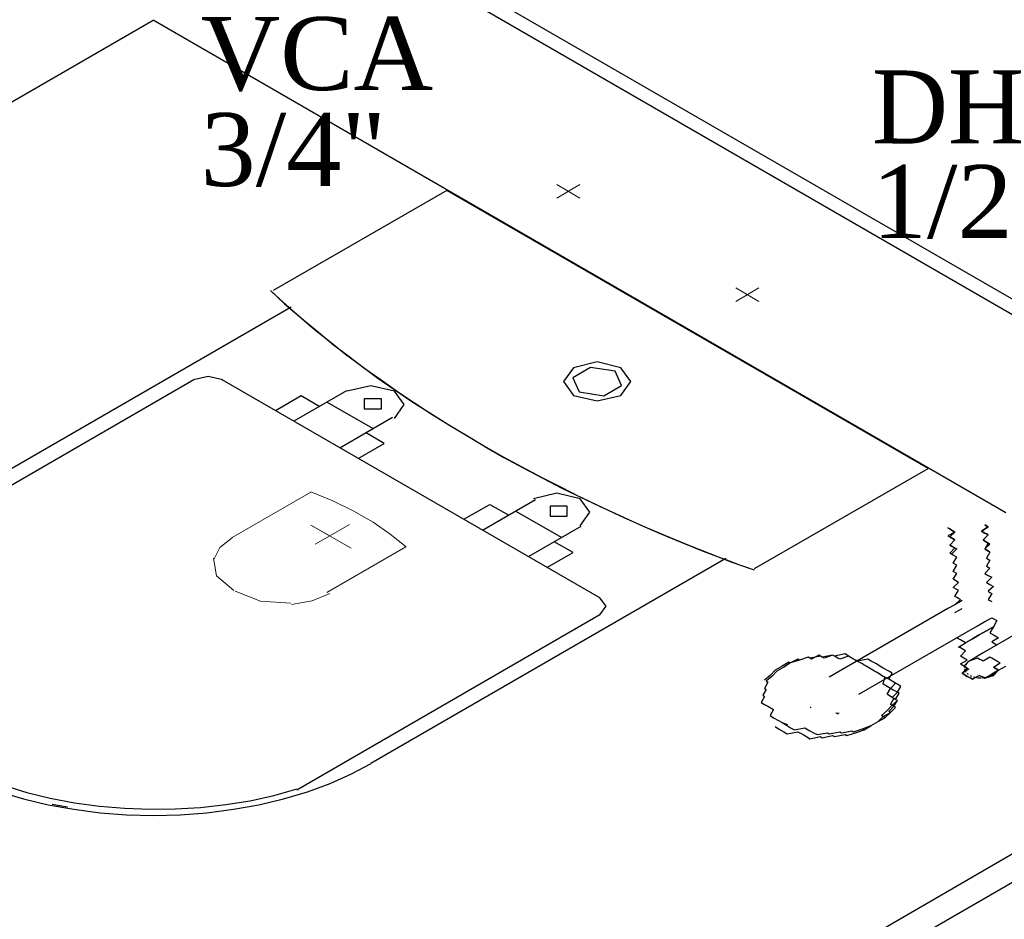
# Model space of a CAD drawing. Header units: millimetres. Extents: x 335 to 91625, y -1 to 84.
# Tile 16 of 62: x 368.69 to 371.55, y 11.95 to 14.56. Entities that reach past the tile are written whole.
import ezdxf

# ---------------------------------------------------------------- set-up
doc = ezdxf.new("R2010")
doc.units = ezdxf.units.MM
doc.header["$MEASUREMENT"] = 0
doc.layers.add('AF-Textos conexão', color=7, linetype='Continuous', lineweight=20)
doc.layers.add('SIMBOLOS INT', color=8, linetype='Continuous', lineweight=5)
doc.styles.add('TimesNewRoman', font='times.ttf')

msp = doc.modelspace()

# ---------------------------------------------------------------- hatches: boundary and pattern name
at = {"linetype": 'Continuous'}
for points in [[(371.0715, 12.6714), (371.0615, 12.6654), (371.0465, 12.6744), (371.0515, 12.6714), (371.0565, 12.6684), (371.0615, 12.6654), (371.0615, 12.6654)], [(370.9855, 12.5634), (370.9855, 12.5694), (370.9855, 12.5694), (370.9905, 12.5664), (370.9905, 12.5664)], [(371.0725, 12.5504), (371.0565, 12.5514), (371.0615, 12.5484), (371.0665, 12.5454), (371.0665, 12.5454), (371.0665, 12.5454)], [(370.9225, 12.5174), (370.8995, 12.5254), (370.9095, 12.5194), (370.9195, 12.5134), (370.9195, 12.5134)]]:
    msp.add_hatch(color=256, dxfattribs=at).paths.add_polyline_path(points)

# ---------------------------------------------------------------- linework, layer by layer
at = {"color": 7}
for p, q in [((372.1075, 13.4434), (369.1085, 15.1744)), ((372.0615, 13.4244), (369.0675, 15.1534)), ((364.6325, 11.9944), (369.0775, 14.5614)), ((371.5545, 13.1314), (369.0775, 14.5614)), ((371.3865, 12.8534), (371.0415, 12.6544)), ((371.4065, 12.8414), (371.4275, 12.8534)), ((371.1275, 12.6044), (371.4725, 12.8034)), ((371.5895, 12.7824), (371.4885, 12.7244)), ((367.9765, 10.0644), (372.4215, 12.6304)), ((368.0475, 10.0234), (372.4925, 12.5894))]:
    msp.add_line(p, q, dxfattribs=at)
at = {"color": 8}
for p, q in [((369.9305, 14.0674), (369.4265, 13.7764)), ((369.9305, 14.0674), (369.4265, 13.7764)), ((371.3285, 13.2604), (369.9305, 14.0674)), ((371.3285, 13.2604), (369.9305, 14.0674)), ((369.4785, 13.7284), (368.4475, 13.1334)), ((369.1955, 13.5174), (368.3145, 13.0084)), ((370.3755, 12.8844), (369.2785, 13.5174)), ((369.4325, 13.4284), (369.5075, 13.4724)), ((369.6395, 13.4854), (369.4865, 13.3974)), ((369.5075, 13.4724), (369.5615, 13.4404)), ((369.7155, 13.3764), (369.5825, 13.4524)), ((369.6195, 13.3204), (369.7725, 13.4094)), ((369.7485, 13.3324), (369.6945, 13.3644)), ((369.6735, 13.2894), (369.7485, 13.3324)), ((370.8245, 12.9694), (371.3285, 13.2604)), ((370.8245, 12.9694), (371.3285, 13.2604)), ((370.1885, 13.1694), (370.0345, 13.0804)), ((369.9805, 13.1124), (370.0555, 13.1554)), ((370.0555, 13.1554), (370.1105, 13.1244)), ((370.2635, 13.0594), (370.1305, 13.1364)), ((370.1675, 13.0044), (370.3205, 13.0924)), ((370.2975, 13.0164), (370.2425, 13.0474)), ((370.2215, 12.9724), (370.2975, 13.0164)), ((369.7095, 12.4044), (370.7415, 12.9994)), ((369.4945, 12.3274), (370.3755, 12.8364))]:
    msp.add_line(p, q, dxfattribs=at)
for points in [[(369.4185, 13.7764), (369.4455, 13.7514), (369.4725, 13.7274)], [(369.4185, 13.7764), (369.4595, 13.7384), (369.5025, 13.7014), (369.5455, 13.6644), (369.5905, 13.6284), (369.6365, 13.5924), (369.6835, 13.5574), (369.7305, 13.5224), (369.7795, 13.4884), (369.8295, 13.4544), (369.8815, 13.4214), (369.9335, 13.3884), (369.9865, 13.3564), (370.0405, 13.3244)], [(369.4735, 13.7264), (369.5155, 13.6904), (369.5575, 13.6554), (369.6015, 13.6194), (369.6465, 13.5854), (369.6925, 13.5504), (369.7395, 13.5174), (369.7875, 13.4834), (369.8365, 13.4504), (369.8855, 13.4184), (369.9365, 13.3864), (369.9885, 13.3554), (370.0405, 13.3244), (370.0945, 13.2934), (370.1485, 13.2644), (370.2045, 13.2344), (370.2605, 13.2064), (370.3175, 13.1774), (370.3745, 13.1504), (370.4335, 13.1234), (370.4925, 13.0964), (370.5525, 13.0704), (370.6135, 13.0454), (370.6755, 13.0204), (370.7375, 12.9964)], [(370.4365, 13.5524), (370.3675, 13.5694), (370.2985, 13.5524), (370.2695, 13.5124), (370.2985, 13.4724)], [(370.4195, 13.5424), (370.3485, 13.5534), (370.2965, 13.5234), (370.3155, 13.4824)], [(370.2985, 13.4724), (370.3675, 13.4564), (370.4365, 13.4724), (370.4655, 13.5124), (370.4365, 13.5524)], [(370.3155, 13.4824), (370.3865, 13.4714), (370.4385, 13.5014), (370.4195, 13.5424)], [(369.2795, 13.5174), (369.2375, 13.5274), (369.1945, 13.5174)], [(369.7785, 13.4054), (369.8065, 13.4454), (369.7785, 13.4844), (369.7095, 13.5004), (369.6415, 13.4844)], [(369.7405, 13.4624), (369.6905, 13.4624), (369.6905, 13.4334)], [(369.6905, 13.4334), (369.7405, 13.4334), (369.7405, 13.4624)], [(370.0415, 13.3234), (370.0965, 13.2924), (370.1525, 13.2624), (370.2095, 13.2324), (370.2665, 13.2024), (370.3255, 13.1734), (370.3845, 13.1454), (370.4445, 13.1174), (370.5055, 13.0904), (370.5675, 13.0644), (370.6305, 13.0384), (370.6945, 13.0134), (370.7585, 12.9884), (370.8235, 12.9654)], [(370.3185, 13.0934), (370.3465, 13.1334), (370.3185, 13.1724), (370.2505, 13.1884), (370.1825, 13.1724)], [(370.2805, 13.1504), (370.2305, 13.1504), (370.2305, 13.1214)], [(370.2305, 13.1214), (370.2805, 13.1214), (370.2805, 13.1504)], [(370.7385, 12.9964), (370.7805, 12.9804), (370.8235, 12.9654)], [(370.3755, 12.8354), (370.3935, 12.8604), (370.3755, 12.8844)], [(368.6315, 12.3214), (368.7005, 12.3004), (368.7725, 12.2834), (368.8475, 12.2704), (368.9235, 12.2604), (369.0005, 12.2544), (369.0785, 12.2524), (369.1565, 12.2544), (369.2335, 12.2604), (369.3105, 12.2704), (369.3845, 12.2834), (369.4565, 12.3004), (369.5255, 12.3214), (369.5915, 12.3454), (369.6535, 12.3734), (369.7105, 12.4034)], [(368.6455, 12.3394), (368.7105, 12.3194), (368.7785, 12.3024), (368.8495, 12.2894), (368.9215, 12.2794), (368.9945, 12.2734), (369.0685, 12.2704), (369.1415, 12.2714), (369.2155, 12.2754), (369.2885, 12.2844), (369.3595, 12.2954), (369.4285, 12.3104), (369.4955, 12.3294)], [(368.7845, 12.2854), (368.8065, 12.2814), (368.8285, 12.2774)]]:
    msp.add_lwpolyline(points, dxfattribs=at)
at = {"color": 7}
for points in [[(371.3965, 13.0114), (371.3915, 13.0144), (371.4065, 13.0294), (371.4015, 13.0314), (371.3915, 13.0374), (371.4065, 13.0524), (371.4015, 13.0554), (371.3965, 13.0584), (371.3915, 13.0614), (371.3915, 13.0614), (371.4065, 13.0754), (371.4015, 13.0784), (371.3965, 13.0814), (371.3965, 13.0814), (371.3915, 13.0844), (371.3915, 13.0844), (371.3915, 13.0844), (371.3865, 13.0874), (371.3865, 13.0874), (371.3865, 13.0874), (371.3865, 13.0874), (371.3865, 13.0874)], [(371.3865, 13.0874), (371.3865, 13.0874), (371.3865, 13.0874), (371.3865, 13.0874), (371.3865, 13.0874), (371.3915, 13.0844), (371.3915, 13.0844), (371.3965, 13.0814), (371.3965, 13.0814), (371.4015, 13.0784), (371.4065, 13.0754), (371.3865, 13.0644), (371.3915, 13.0614), (371.3965, 13.0584), (371.4015, 13.0554), (371.4065, 13.0524), (371.3915, 13.0374), (371.3965, 13.0344), (371.4065, 13.0294), (371.4125, 13.0264), (371.3965, 13.0114), (371.3965, 13.0114)], [(371.5085, 13.0174), (371.4985, 13.0234), (371.4935, 13.0264), (371.5085, 13.0404), (371.4985, 13.0464), (371.4935, 13.0494), (371.4885, 13.0524), (371.5035, 13.0674), (371.4985, 13.0704), (371.4985, 13.0704), (371.4935, 13.0724), (371.4885, 13.0754), (371.4835, 13.0784), (371.5035, 13.0904), (371.4985, 13.0934), (371.4985, 13.0934), (371.4985, 13.0934), (371.4935, 13.0964), (371.4935, 13.0964), (371.4935, 13.0964), (371.4935, 13.0964), (371.4935, 13.0964)], [(371.4935, 13.0964), (371.4935, 13.0964), (371.4935, 13.0964), (371.4935, 13.0964), (371.4985, 13.0934), (371.4985, 13.0934), (371.4985, 13.0934), (371.5035, 13.0904), (371.4835, 13.0784), (371.4885, 13.0754), (371.4935, 13.0724), (371.4935, 13.0724), (371.4985, 13.0704), (371.5035, 13.0674), (371.4885, 13.0524), (371.4935, 13.0494), (371.4985, 13.0464), (371.5035, 13.0434), (371.4935, 13.0264), (371.4985, 13.0234), (371.5035, 13.0204)], [(371.5085, 13.0174), (371.4985, 12.9994), (371.5085, 12.9934), (371.4985, 12.9764), (371.5085, 12.9704), (371.4935, 12.9554), (371.5035, 12.9494), (371.5135, 12.9444), (371.4985, 12.9294), (371.5085, 12.9234), (371.5185, 12.9174), (371.5035, 12.9034), (371.5085, 12.9004), (371.5135, 12.8974), (371.5035, 12.8794), (371.5085, 12.8764), (371.5135, 12.8734), (371.5135, 12.8734)], [(371.4065, 12.8644), (371.4225, 12.8794), (371.4175, 12.8824), (371.4125, 12.8854), (371.4065, 12.8884), (371.4175, 12.9064), (371.4125, 12.9084), (371.4015, 12.9144), (371.4175, 12.9294), (371.4065, 12.9354), (371.4015, 12.9384), (371.4125, 12.9554), (371.4015, 12.9614), (371.4125, 12.9794), (371.4015, 12.9854), (371.4125, 13.0024), (371.4015, 13.0084), (371.3965, 13.0114)], [(371.4275, 12.8764), (371.4275, 12.8764), (371.4275, 12.8764), (371.4275, 12.8764), (371.4275, 12.8764), (371.4275, 12.8764), (371.4065, 12.8644), (371.4065, 12.8644), (371.4065, 12.8644), (371.4065, 12.8644), (371.4065, 12.8644), (371.4065, 12.8644), (371.4065, 12.8644), (371.4065, 12.8644), (371.4065, 12.8644), (371.3865, 12.8534), (371.3865, 12.8534), (371.3865, 12.8534)], [(371.5135, 12.8504), (371.5135, 12.8504), (371.5135, 12.8504), (371.5135, 12.8504)], [(371.4725, 12.8034), (371.4725, 12.8034), (371.4725, 12.8034), (371.4935, 12.8154), (371.4935, 12.8154), (371.4935, 12.8154), (371.4935, 12.8154), (371.4935, 12.8154), (371.4935, 12.8154), (371.4935, 12.8154), (371.4935, 12.8154), (371.5135, 12.8264), (371.5135, 12.8264), (371.5135, 12.8264), (371.5135, 12.8264), (371.5135, 12.8264), (371.5135, 12.8264), (371.5135, 12.8264)], [(371.5135, 12.8264), (371.5285, 12.8184), (371.5185, 12.8004), (371.5085, 12.7824), (371.5185, 12.7774)], [(371.5185, 12.8004), (371.4985, 12.7884), (371.4775, 12.7774), (371.4775, 12.7774), (371.4775, 12.7774), (371.4775, 12.7774), (371.4775, 12.7774), (371.4775, 12.7774), (371.4775, 12.7774), (371.4775, 12.7774), (371.4775, 12.7774), (371.4775, 12.7774), (371.4775, 12.7774), (371.4775, 12.7774), (371.4775, 12.7774), (371.4775, 12.7774), (371.4775, 12.7774), (371.4775, 12.7774), (371.4775, 12.7774), (371.4775, 12.7774), (371.4775, 12.7774), (371.4775, 12.7774), (371.4775, 12.7774), (371.4775, 12.7774), (371.4775, 12.7774), (371.4775, 12.7774), (371.4775, 12.7774), (371.4775, 12.7774), (371.4775, 12.7774), (371.4775, 12.7774), (371.4775, 12.7774), (371.4775, 12.7774), (371.4775, 12.7774), (371.4775, 12.7774), (371.4775, 12.7774), (371.4575, 12.7654), (371.4375, 12.7534), (371.4575, 12.7654), (371.4775, 12.7774), (371.4775, 12.7774), (371.4775, 12.7774), (371.4775, 12.7774), (371.4775, 12.7774), (371.4775, 12.7774), (371.4775, 12.7774), (371.4775, 12.7774), (371.4775, 12.7774), (371.4775, 12.7774), (371.4775, 12.7774), (371.4775, 12.7774), (371.4775, 12.7774), (371.4775, 12.7774), (371.4775, 12.7774), (371.4775, 12.7774), (371.4775, 12.7774), (371.4775, 12.7774), (371.4775, 12.7774), (371.4775, 12.7774), (371.4775, 12.7774), (371.4775, 12.7774), (371.4775, 12.7774), (371.4775, 12.7774), (371.4775, 12.7774), (371.4775, 12.7774), (371.4775, 12.7774), (371.4775, 12.7774), (371.4775, 12.7774), (371.4775, 12.7774), (371.4775, 12.7774), (371.4775, 12.7774), (371.4775, 12.7774), (371.4985, 12.7884), (371.5185, 12.8004)], [(371.5185, 12.8004), (371.4985, 12.7884), (371.4775, 12.7774), (371.4775, 12.7774), (371.4775, 12.7774), (371.4775, 12.7774), (371.4775, 12.7774), (371.4775, 12.7774), (371.4775, 12.7774), (371.4775, 12.7774), (371.4775, 12.7774), (371.4775, 12.7774), (371.4775, 12.7774), (371.4775, 12.7774), (371.4775, 12.7774), (371.4775, 12.7774), (371.4775, 12.7774), (371.4775, 12.7774), (371.4775, 12.7774), (371.4775, 12.7774), (371.4775, 12.7774), (371.4775, 12.7774), (371.4775, 12.7774), (371.4775, 12.7774), (371.4775, 12.7774), (371.4775, 12.7774), (371.4775, 12.7774), (371.4775, 12.7774), (371.4775, 12.7774), (371.4775, 12.7774), (371.4775, 12.7774), (371.4775, 12.7774), (371.4775, 12.7774), (371.4775, 12.7774), (371.4775, 12.7774), (371.4575, 12.7654), (371.4375, 12.7534), (371.4575, 12.7654), (371.4775, 12.7774), (371.4775, 12.7774), (371.4775, 12.7774), (371.4775, 12.7774), (371.4775, 12.7774), (371.4775, 12.7774), (371.4775, 12.7774), (371.4775, 12.7774), (371.4775, 12.7774), (371.4775, 12.7774), (371.4775, 12.7774), (371.4775, 12.7774), (371.4775, 12.7774), (371.4775, 12.7774), (371.4775, 12.7774), (371.4775, 12.7774), (371.4775, 12.7774), (371.4775, 12.7774), (371.4775, 12.7774), (371.4775, 12.7774), (371.4775, 12.7774), (371.4775, 12.7774), (371.4775, 12.7774), (371.4775, 12.7774), (371.4775, 12.7774), (371.4775, 12.7774), (371.4775, 12.7774), (371.4775, 12.7774), (371.4775, 12.7774), (371.4775, 12.7774), (371.4775, 12.7774), (371.4775, 12.7774), (371.4775, 12.7774), (371.4985, 12.7884), (371.5185, 12.8004)], [(371.5185, 12.8004), (371.4985, 12.7884), (371.4775, 12.7774), (371.4775, 12.7774), (371.4775, 12.7774), (371.4775, 12.7774), (371.4775, 12.7774), (371.4775, 12.7774), (371.4775, 12.7774), (371.4775, 12.7774), (371.4775, 12.7774), (371.4775, 12.7774), (371.4775, 12.7774), (371.4775, 12.7774), (371.4775, 12.7774), (371.4775, 12.7774), (371.4775, 12.7774), (371.4775, 12.7774), (371.4775, 12.7774), (371.4775, 12.7774), (371.4775, 12.7774), (371.4775, 12.7774), (371.4775, 12.7774), (371.4775, 12.7774), (371.4775, 12.7774), (371.4775, 12.7774), (371.4775, 12.7774), (371.4775, 12.7774), (371.4775, 12.7774), (371.4775, 12.7774), (371.4775, 12.7774), (371.4775, 12.7774), (371.4775, 12.7774), (371.4775, 12.7774), (371.4775, 12.7774), (371.4575, 12.7654), (371.4375, 12.7534), (371.4575, 12.7654), (371.4775, 12.7774), (371.4775, 12.7774), (371.4775, 12.7774), (371.4775, 12.7774), (371.4775, 12.7774), (371.4775, 12.7774), (371.4775, 12.7774), (371.4775, 12.7774), (371.4775, 12.7774), (371.4775, 12.7774), (371.4775, 12.7774), (371.4775, 12.7774), (371.4775, 12.7774), (371.4775, 12.7774), (371.4775, 12.7774), (371.4775, 12.7774), (371.4775, 12.7774), (371.4775, 12.7774), (371.4775, 12.7774), (371.4775, 12.7774), (371.4775, 12.7774), (371.4775, 12.7774), (371.4775, 12.7774), (371.4775, 12.7774), (371.4775, 12.7774), (371.4775, 12.7774), (371.4775, 12.7774), (371.4775, 12.7774), (371.4775, 12.7774), (371.4775, 12.7774), (371.4775, 12.7774), (371.4775, 12.7774), (371.4775, 12.7774), (371.4985, 12.7884), (371.5185, 12.8004)], [(371.5185, 12.8004), (371.4985, 12.7884), (371.4775, 12.7774), (371.4775, 12.7774), (371.4775, 12.7774), (371.4775, 12.7774), (371.4775, 12.7774), (371.4775, 12.7774), (371.4775, 12.7774), (371.4775, 12.7774), (371.4775, 12.7774), (371.4775, 12.7774), (371.4775, 12.7774), (371.4775, 12.7774), (371.4775, 12.7774), (371.4775, 12.7774), (371.4775, 12.7774), (371.4775, 12.7774), (371.4775, 12.7774), (371.4775, 12.7774), (371.4775, 12.7774), (371.4775, 12.7774), (371.4775, 12.7774), (371.4775, 12.7774), (371.4775, 12.7774), (371.4775, 12.7774), (371.4775, 12.7774), (371.4775, 12.7774), (371.4775, 12.7774), (371.4775, 12.7774), (371.4775, 12.7774), (371.4775, 12.7774), (371.4775, 12.7774), (371.4775, 12.7774), (371.4775, 12.7774), (371.4575, 12.7654), (371.4375, 12.7534), (371.4575, 12.7654), (371.4775, 12.7774), (371.4775, 12.7774), (371.4775, 12.7774), (371.4775, 12.7774), (371.4775, 12.7774), (371.4775, 12.7774), (371.4775, 12.7774), (371.4775, 12.7774), (371.4775, 12.7774), (371.4775, 12.7774), (371.4775, 12.7774), (371.4775, 12.7774), (371.4775, 12.7774), (371.4775, 12.7774), (371.4775, 12.7774), (371.4775, 12.7774), (371.4775, 12.7774), (371.4775, 12.7774), (371.4775, 12.7774), (371.4775, 12.7774), (371.4775, 12.7774), (371.4775, 12.7774), (371.4775, 12.7774), (371.4775, 12.7774), (371.4775, 12.7774), (371.4775, 12.7774), (371.4775, 12.7774), (371.4775, 12.7774), (371.4775, 12.7774), (371.4775, 12.7774), (371.4775, 12.7774), (371.4775, 12.7774), (371.4775, 12.7774), (371.4985, 12.7884), (371.5185, 12.8004)], [(371.5185, 12.8004), (371.4985, 12.7884), (371.4775, 12.7774), (371.4775, 12.7774), (371.4775, 12.7774), (371.4775, 12.7774), (371.4775, 12.7774), (371.4775, 12.7774), (371.4775, 12.7774), (371.4775, 12.7774), (371.4775, 12.7774), (371.4775, 12.7774), (371.4775, 12.7774), (371.4775, 12.7774), (371.4775, 12.7774), (371.4775, 12.7774), (371.4775, 12.7774), (371.4775, 12.7774), (371.4775, 12.7774), (371.4775, 12.7774), (371.4775, 12.7774), (371.4775, 12.7774), (371.4775, 12.7774), (371.4775, 12.7774), (371.4775, 12.7774), (371.4775, 12.7774), (371.4775, 12.7774), (371.4775, 12.7774), (371.4775, 12.7774), (371.4775, 12.7774), (371.4775, 12.7774), (371.4775, 12.7774), (371.4775, 12.7774), (371.4775, 12.7774), (371.4775, 12.7774), (371.4575, 12.7654), (371.4375, 12.7534), (371.4575, 12.7654), (371.4775, 12.7774), (371.4775, 12.7774), (371.4775, 12.7774), (371.4775, 12.7774), (371.4775, 12.7774), (371.4775, 12.7774), (371.4775, 12.7774), (371.4775, 12.7774), (371.4775, 12.7774), (371.4775, 12.7774), (371.4775, 12.7774), (371.4775, 12.7774), (371.4775, 12.7774), (371.4775, 12.7774), (371.4775, 12.7774), (371.4775, 12.7774), (371.4775, 12.7774), (371.4775, 12.7774), (371.4775, 12.7774), (371.4775, 12.7774), (371.4775, 12.7774), (371.4775, 12.7774), (371.4775, 12.7774), (371.4775, 12.7774), (371.4775, 12.7774), (371.4775, 12.7774), (371.4775, 12.7774), (371.4775, 12.7774), (371.4775, 12.7774), (371.4775, 12.7774), (371.4775, 12.7774), (371.4775, 12.7774), (371.4775, 12.7774), (371.4985, 12.7884), (371.5185, 12.8004)], [(371.5185, 12.8004), (371.4985, 12.7884), (371.4775, 12.7774), (371.4775, 12.7774), (371.4775, 12.7774), (371.4775, 12.7774), (371.4775, 12.7774), (371.4775, 12.7774), (371.4775, 12.7774), (371.4775, 12.7774), (371.4775, 12.7774), (371.4775, 12.7774), (371.4775, 12.7774), (371.4775, 12.7774), (371.4775, 12.7774), (371.4775, 12.7774), (371.4775, 12.7774), (371.4775, 12.7774), (371.4775, 12.7774), (371.4775, 12.7774), (371.4775, 12.7774), (371.4775, 12.7774), (371.4775, 12.7774), (371.4775, 12.7774), (371.4775, 12.7774), (371.4775, 12.7774), (371.4775, 12.7774), (371.4775, 12.7774), (371.4775, 12.7774), (371.4775, 12.7774), (371.4775, 12.7774), (371.4775, 12.7774), (371.4775, 12.7774), (371.4775, 12.7774), (371.4775, 12.7774), (371.4575, 12.7654), (371.4375, 12.7534), (371.4575, 12.7654), (371.4775, 12.7774), (371.4775, 12.7774), (371.4775, 12.7774), (371.4775, 12.7774), (371.4775, 12.7774), (371.4775, 12.7774), (371.4775, 12.7774), (371.4775, 12.7774), (371.4775, 12.7774), (371.4775, 12.7774), (371.4775, 12.7774), (371.4775, 12.7774), (371.4775, 12.7774), (371.4775, 12.7774), (371.4775, 12.7774), (371.4775, 12.7774), (371.4775, 12.7774), (371.4775, 12.7774), (371.4775, 12.7774), (371.4775, 12.7774), (371.4775, 12.7774), (371.4775, 12.7774), (371.4775, 12.7774), (371.4775, 12.7774), (371.4775, 12.7774), (371.4775, 12.7774), (371.4775, 12.7774), (371.4775, 12.7774), (371.4775, 12.7774), (371.4775, 12.7774), (371.4775, 12.7774), (371.4775, 12.7774), (371.4775, 12.7774), (371.4985, 12.7884), (371.5185, 12.8004)], [(371.4375, 12.6834), (371.4375, 12.6834), (371.4375, 12.6834), (371.4375, 12.6834), (371.4375, 12.6834), (371.4375, 12.6834), (371.4375, 12.6834), (371.4325, 12.6864), (371.4325, 12.6864), (371.4325, 12.6864), (371.4325, 12.6864), (371.4275, 12.6894), (371.4275, 12.6894), (371.4275, 12.6894), (371.4225, 12.6924), (371.4225, 12.6924), (371.4425, 12.7034), (371.4375, 12.7064), (371.4375, 12.7064), (371.4325, 12.7094), (371.4325, 12.7094), (371.4275, 12.7124), (371.4275, 12.7124), (371.4225, 12.7154), (371.4225, 12.7154), (371.4375, 12.7304), (371.4325, 12.7334), (371.4325, 12.7334), (371.4275, 12.7364), (371.4275, 12.7364), (371.4225, 12.7394), (371.4175, 12.7414), (371.4375, 12.7534), (371.4325, 12.7564), (371.4275, 12.7594), (371.4275, 12.7594), (371.4225, 12.7624), (371.4175, 12.7654), (371.4125, 12.7684), (371.4125, 12.7684)], [(371.5185, 12.7774), (371.5235, 12.7744), (371.5285, 12.7714), (371.5335, 12.7684), (371.5135, 12.7564), (371.5185, 12.7534), (371.5235, 12.7504), (371.5235, 12.7504), (371.5285, 12.7474)], [(370.9095, 12.6834), (370.8895, 12.6714), (370.8895, 12.6714), (370.8745, 12.6564), (370.8745, 12.6564), (370.8585, 12.6424), (370.8635, 12.6394), (370.8535, 12.6214), (370.8585, 12.6184), (370.8485, 12.6014), (370.8535, 12.5984), (370.8435, 12.5804), (370.8535, 12.5744), (370.8635, 12.5694), (370.8795, 12.5604), (370.8695, 12.5424), (370.8795, 12.5364), (370.8945, 12.5284), (370.9045, 12.5224), (370.9145, 12.5164), (370.9295, 12.5074), (370.9405, 12.5014), (370.9705, 12.5074), (370.9855, 12.4984), (370.9955, 12.4924), (371.0065, 12.4874), (371.0365, 12.4924), (371.0415, 12.4894), (371.0725, 12.4954), (371.0775, 12.4924), (371.1075, 12.4984), (371.1125, 12.4954), (371.1385, 12.5044), (371.1385, 12.5044), (371.1635, 12.5134), (371.1635, 12.5134), (371.1835, 12.5254), (371.2035, 12.5364), (371.2035, 12.5364), (371.2195, 12.5514), (371.2195, 12.5514), (371.2345, 12.5664), (371.2295, 12.5694), (371.2395, 12.5864), (371.2345, 12.5894), (371.2445, 12.6074), (371.2395, 12.6104), (371.2495, 12.6274), (371.2395, 12.6334), (371.2295, 12.6394), (371.2145, 12.6484), (371.2245, 12.6654), (371.2145, 12.6714), (371.1985, 12.6804), (371.1885, 12.6864), (371.1785, 12.6924), (371.1635, 12.7004), (371.1535, 12.7064), (371.1225, 12.7004), (371.1075, 12.7094), (371.0975, 12.7154), (371.0875, 12.7214), (371.0565, 12.7154), (371.0515, 12.7184), (371.0215, 12.7124), (371.0165, 12.7154), (370.9855, 12.7094), (370.9805, 12.7124), (370.9555, 12.7034), (370.9555, 12.7034), (370.9295, 12.6954), (370.9295, 12.6954), (370.9095, 12.6834)], [(370.9095, 12.6834), (370.8895, 12.6714), (370.8895, 12.6714), (370.8745, 12.6564), (370.8745, 12.6564), (370.8585, 12.6424), (370.8635, 12.6394), (370.8535, 12.6214), (370.8585, 12.6184), (370.8485, 12.6014), (370.8535, 12.5984), (370.8435, 12.5804), (370.8535, 12.5744), (370.8635, 12.5694), (370.8795, 12.5604), (370.8695, 12.5424), (370.8795, 12.5364), (370.8945, 12.5284), (370.9045, 12.5224), (370.9145, 12.5164), (370.9295, 12.5074), (370.9405, 12.5014), (370.9705, 12.5074), (370.9855, 12.4984), (370.9955, 12.4924), (371.0065, 12.4874), (371.0365, 12.4924), (371.0415, 12.4894), (371.0725, 12.4954), (371.0775, 12.4924), (371.1075, 12.4984), (371.1125, 12.4954), (371.1385, 12.5044), (371.1385, 12.5044), (371.1635, 12.5134), (371.1635, 12.5134), (371.1835, 12.5254), (371.2035, 12.5364), (371.2035, 12.5364), (371.2195, 12.5514), (371.2195, 12.5514), (371.2345, 12.5664), (371.2295, 12.5694), (371.2395, 12.5864), (371.2345, 12.5894), (371.2445, 12.6074), (371.2395, 12.6104), (371.2495, 12.6274), (371.2395, 12.6334), (371.2295, 12.6394), (371.2145, 12.6484), (371.2245, 12.6654), (371.2145, 12.6714), (371.1985, 12.6804), (371.1885, 12.6864), (371.1785, 12.6924), (371.1635, 12.7004), (371.1535, 12.7064), (371.1225, 12.7004), (371.1075, 12.7094), (371.0975, 12.7154), (371.0875, 12.7214), (371.0565, 12.7154), (371.0515, 12.7184), (371.0215, 12.7124), (371.0165, 12.7154), (370.9855, 12.7094), (370.9805, 12.7124), (370.9555, 12.7034), (370.9555, 12.7034), (370.9295, 12.6954), (370.9295, 12.6954), (370.9095, 12.6834)], [(370.9095, 12.6834), (370.8895, 12.6714), (370.8895, 12.6714), (370.8745, 12.6564), (370.8745, 12.6564), (370.8585, 12.6424), (370.8635, 12.6394), (370.8535, 12.6214), (370.8585, 12.6184), (370.8485, 12.6014), (370.8535, 12.5984), (370.8435, 12.5804), (370.8535, 12.5744), (370.8635, 12.5694), (370.8795, 12.5604), (370.8695, 12.5424), (370.8795, 12.5364), (370.8945, 12.5284), (370.9045, 12.5224), (370.9145, 12.5164), (370.9295, 12.5074), (370.9405, 12.5014), (370.9705, 12.5074), (370.9855, 12.4984), (370.9955, 12.4924), (371.0065, 12.4874), (371.0365, 12.4924), (371.0415, 12.4894), (371.0725, 12.4954), (371.0775, 12.4924), (371.1075, 12.4984), (371.1125, 12.4954), (371.1385, 12.5044), (371.1385, 12.5044), (371.1635, 12.5134), (371.1635, 12.5134), (371.1835, 12.5254), (371.2035, 12.5364), (371.2035, 12.5364), (371.2195, 12.5514), (371.2195, 12.5514), (371.2345, 12.5664), (371.2295, 12.5694), (371.2395, 12.5864), (371.2345, 12.5894), (371.2445, 12.6074), (371.2395, 12.6104), (371.2495, 12.6274), (371.2395, 12.6334), (371.2295, 12.6394), (371.2145, 12.6484), (371.2245, 12.6654), (371.2145, 12.6714), (371.1985, 12.6804), (371.1885, 12.6864), (371.1785, 12.6924), (371.1635, 12.7004), (371.1535, 12.7064), (371.1225, 12.7004), (371.1075, 12.7094), (371.0975, 12.7154), (371.0875, 12.7214), (371.0565, 12.7154), (371.0515, 12.7184), (371.0215, 12.7124), (371.0165, 12.7154), (370.9855, 12.7094), (370.9805, 12.7124), (370.9555, 12.7034), (370.9555, 12.7034), (370.9295, 12.6954), (370.9295, 12.6954), (370.9095, 12.6834)], [(370.9095, 12.6834), (370.8895, 12.6714), (370.8895, 12.6714), (370.8745, 12.6564), (370.8745, 12.6564), (370.8585, 12.6424), (370.8635, 12.6394), (370.8535, 12.6214), (370.8585, 12.6184), (370.8485, 12.6014), (370.8535, 12.5984), (370.8435, 12.5804), (370.8535, 12.5744), (370.8635, 12.5694), (370.8795, 12.5604), (370.8695, 12.5424), (370.8795, 12.5364), (370.8945, 12.5284), (370.9045, 12.5224), (370.9145, 12.5164), (370.9295, 12.5074), (370.9405, 12.5014), (370.9705, 12.5074), (370.9855, 12.4984), (370.9955, 12.4924), (371.0065, 12.4874), (371.0365, 12.4924), (371.0415, 12.4894), (371.0725, 12.4954), (371.0775, 12.4924), (371.1075, 12.4984), (371.1125, 12.4954), (371.1385, 12.5044), (371.1385, 12.5044), (371.1635, 12.5134), (371.1635, 12.5134), (371.1835, 12.5254), (371.2035, 12.5364), (371.2035, 12.5364), (371.2195, 12.5514), (371.2195, 12.5514), (371.2345, 12.5664), (371.2295, 12.5694), (371.2395, 12.5864), (371.2345, 12.5894), (371.2445, 12.6074), (371.2395, 12.6104), (371.2495, 12.6274), (371.2395, 12.6334), (371.2295, 12.6394), (371.2145, 12.6484), (371.2245, 12.6654), (371.2145, 12.6714), (371.1985, 12.6804), (371.1885, 12.6864), (371.1785, 12.6924), (371.1635, 12.7004), (371.1535, 12.7064), (371.1225, 12.7004), (371.1075, 12.7094), (371.0975, 12.7154), (371.0875, 12.7214), (371.0565, 12.7154), (371.0515, 12.7184), (371.0215, 12.7124), (371.0165, 12.7154), (370.9855, 12.7094), (370.9805, 12.7124), (370.9555, 12.7034), (370.9555, 12.7034), (370.9295, 12.6954), (370.9295, 12.6954), (370.9095, 12.6834)], [(371.1685, 12.6744), (371.1585, 12.6804), (371.1535, 12.6834), (371.1485, 12.6864), (371.1435, 12.6894), (371.1385, 12.6924), (371.1325, 12.6954), (371.1275, 12.6974), (371.1225, 12.7004), (371.1175, 12.7034), (371.1125, 12.7064), (371.1075, 12.7094), (371.1025, 12.7124), (371.0975, 12.7154), (371.0725, 12.7064), (371.0665, 12.7094), (371.0615, 12.7124), (371.0565, 12.7154), (371.0565, 12.7154), (371.0515, 12.7184), (371.0265, 12.7094), (371.0215, 12.7124), (371.0165, 12.7154), (371.0165, 12.7154), (371.0115, 12.7184), (370.9905, 12.7064), (370.9855, 12.7094), (370.9805, 12.7124), (370.9805, 12.7124), (370.9555, 12.7034), (370.9555, 12.7034), (370.9555, 12.7034), (370.9505, 12.7064), (370.9295, 12.6954), (370.9295, 12.6954), (370.9295, 12.6954), (370.9245, 12.6974), (370.9045, 12.6864), (370.9045, 12.6864), (370.9045, 12.6864), (370.9045, 12.6864), (370.8845, 12.6744), (370.8845, 12.6744), (370.8845, 12.6744), (370.8695, 12.6594), (370.8695, 12.6594), (370.8695, 12.6594), (370.8695, 12.6594), (370.8535, 12.6454)], [(370.9855, 12.7094), (370.9805, 12.7124), (370.9555, 12.7034), (370.9295, 12.6954), (370.9295, 12.6954), (370.9095, 12.6834)], [(371.4475, 12.7004), (371.4475, 12.7004), (371.4475, 12.7004), (371.4475, 12.7004), (371.4325, 12.6864), (371.4325, 12.6864), (371.4325, 12.6864), (371.4325, 12.6864), (371.4375, 12.6834), (371.4375, 12.6834), (371.4425, 12.6804), (371.4425, 12.6804), (371.4475, 12.6774), (371.4275, 12.6654), (371.4325, 12.6624), (371.4325, 12.6624), (371.4375, 12.6594), (371.4375, 12.6594), (371.4425, 12.6564), (371.4475, 12.6544), (371.4475, 12.6544), (371.4525, 12.6514), (371.4525, 12.6514), (371.4575, 12.6484), (371.4775, 12.6594), (371.4835, 12.6564), (371.4835, 12.6564), (371.4885, 12.6544), (371.4885, 12.6544), (371.4935, 12.6514), (371.4935, 12.6514), (371.4935, 12.6514), (371.4935, 12.6514), (371.5185, 12.6594), (371.5185, 12.6594), (371.5185, 12.6594), (371.5185, 12.6594), (371.5185, 12.6594), (371.5185, 12.6594), (371.5185, 12.6594), (371.5335, 12.6744), (371.5335, 12.6744), (371.5335, 12.6744), (371.5335, 12.6744), (371.5285, 12.6774), (371.5285, 12.6774), (371.5235, 12.6804), (371.5235, 12.6804), (371.5185, 12.6834), (371.5385, 12.6954), (371.5335, 12.6974), (371.5335, 12.6974), (371.5285, 12.7004), (371.5285, 12.7004), (371.5235, 12.7034), (371.5185, 12.7064), (371.5185, 12.7064), (371.5135, 12.7094), (371.5135, 12.7094), (371.5085, 12.7124), (371.4885, 12.7004), (371.4835, 12.7034), (371.4835, 12.7034), (371.4775, 12.7064), (371.4775, 12.7064), (371.4725, 12.7094), (371.4725, 12.7094), (371.4725, 12.7094), (371.4725, 12.7094), (371.4475, 12.7004), (371.4475, 12.7004), (371.4475, 12.7004), (371.4475, 12.7004)], [(371.4475, 12.7004), (371.4475, 12.7004), (371.4475, 12.7004), (371.4475, 12.7004), (371.4325, 12.6864), (371.4325, 12.6864), (371.4325, 12.6864), (371.4325, 12.6864), (371.4375, 12.6834), (371.4375, 12.6834), (371.4425, 12.6804), (371.4425, 12.6804), (371.4475, 12.6774), (371.4275, 12.6654), (371.4325, 12.6624), (371.4325, 12.6624), (371.4375, 12.6594), (371.4375, 12.6594), (371.4425, 12.6564), (371.4475, 12.6544), (371.4475, 12.6544), (371.4525, 12.6514), (371.4525, 12.6514), (371.4575, 12.6484), (371.4775, 12.6594), (371.4835, 12.6564), (371.4835, 12.6564), (371.4885, 12.6544), (371.4885, 12.6544), (371.4935, 12.6514), (371.4935, 12.6514), (371.4935, 12.6514), (371.4935, 12.6514), (371.5185, 12.6594), (371.5185, 12.6594), (371.5185, 12.6594), (371.5185, 12.6594), (371.5185, 12.6594), (371.5185, 12.6594), (371.5185, 12.6594), (371.5335, 12.6744), (371.5335, 12.6744), (371.5335, 12.6744), (371.5335, 12.6744), (371.5285, 12.6774), (371.5285, 12.6774), (371.5235, 12.6804), (371.5235, 12.6804), (371.5185, 12.6834), (371.5385, 12.6954), (371.5335, 12.6974), (371.5335, 12.6974), (371.5285, 12.7004), (371.5285, 12.7004), (371.5235, 12.7034), (371.5185, 12.7064), (371.5185, 12.7064), (371.5135, 12.7094), (371.5135, 12.7094), (371.5085, 12.7124), (371.4885, 12.7004), (371.4835, 12.7034), (371.4835, 12.7034), (371.4775, 12.7064), (371.4775, 12.7064), (371.4725, 12.7094), (371.4725, 12.7094), (371.4725, 12.7094), (371.4725, 12.7094), (371.4475, 12.7004), (371.4475, 12.7004), (371.4475, 12.7004), (371.4475, 12.7004)], [(371.4475, 12.7004), (371.4475, 12.7004), (371.4475, 12.7004), (371.4475, 12.7004), (371.4325, 12.6864), (371.4325, 12.6864), (371.4325, 12.6864), (371.4325, 12.6864), (371.4375, 12.6834), (371.4375, 12.6834), (371.4425, 12.6804), (371.4425, 12.6804), (371.4475, 12.6774), (371.4275, 12.6654), (371.4325, 12.6624), (371.4325, 12.6624), (371.4375, 12.6594), (371.4375, 12.6594), (371.4425, 12.6564), (371.4475, 12.6544), (371.4475, 12.6544), (371.4525, 12.6514), (371.4525, 12.6514), (371.4575, 12.6484), (371.4775, 12.6594), (371.4835, 12.6564), (371.4835, 12.6564), (371.4885, 12.6544), (371.4885, 12.6544), (371.4935, 12.6514), (371.4935, 12.6514), (371.4935, 12.6514), (371.4935, 12.6514), (371.5185, 12.6594), (371.5185, 12.6594), (371.5185, 12.6594), (371.5185, 12.6594), (371.5185, 12.6594), (371.5185, 12.6594), (371.5185, 12.6594), (371.5335, 12.6744), (371.5335, 12.6744), (371.5335, 12.6744), (371.5335, 12.6744), (371.5285, 12.6774), (371.5285, 12.6774), (371.5235, 12.6804), (371.5235, 12.6804), (371.5185, 12.6834), (371.5385, 12.6954), (371.5335, 12.6974), (371.5335, 12.6974), (371.5285, 12.7004), (371.5285, 12.7004), (371.5235, 12.7034), (371.5185, 12.7064), (371.5185, 12.7064), (371.5135, 12.7094), (371.5135, 12.7094), (371.5085, 12.7124), (371.4885, 12.7004), (371.4835, 12.7034), (371.4835, 12.7034), (371.4775, 12.7064), (371.4775, 12.7064), (371.4725, 12.7094), (371.4725, 12.7094), (371.4725, 12.7094), (371.4725, 12.7094), (371.4475, 12.7004), (371.4475, 12.7004), (371.4475, 12.7004), (371.4475, 12.7004)], [(371.4475, 12.7004), (371.4475, 12.7004), (371.4475, 12.7004), (371.4475, 12.7004), (371.4325, 12.6864), (371.4325, 12.6864), (371.4325, 12.6864), (371.4325, 12.6864), (371.4375, 12.6834), (371.4375, 12.6834), (371.4425, 12.6804), (371.4425, 12.6804), (371.4475, 12.6774), (371.4275, 12.6654), (371.4325, 12.6624), (371.4325, 12.6624), (371.4375, 12.6594), (371.4375, 12.6594), (371.4425, 12.6564), (371.4475, 12.6544), (371.4475, 12.6544), (371.4525, 12.6514), (371.4525, 12.6514), (371.4575, 12.6484), (371.4775, 12.6594), (371.4835, 12.6564), (371.4835, 12.6564), (371.4885, 12.6544), (371.4885, 12.6544), (371.4935, 12.6514), (371.4935, 12.6514), (371.4935, 12.6514), (371.4935, 12.6514), (371.5185, 12.6594), (371.5185, 12.6594), (371.5185, 12.6594), (371.5185, 12.6594), (371.5185, 12.6594), (371.5185, 12.6594), (371.5185, 12.6594), (371.5335, 12.6744), (371.5335, 12.6744), (371.5335, 12.6744), (371.5335, 12.6744), (371.5285, 12.6774), (371.5285, 12.6774), (371.5235, 12.6804), (371.5235, 12.6804), (371.5185, 12.6834), (371.5385, 12.6954), (371.5335, 12.6974), (371.5335, 12.6974), (371.5285, 12.7004), (371.5285, 12.7004), (371.5235, 12.7034), (371.5185, 12.7064), (371.5185, 12.7064), (371.5135, 12.7094), (371.5135, 12.7094), (371.5085, 12.7124), (371.4885, 12.7004), (371.4835, 12.7034), (371.4835, 12.7034), (371.4775, 12.7064), (371.4775, 12.7064), (371.4725, 12.7094), (371.4725, 12.7094), (371.4725, 12.7094), (371.4725, 12.7094), (371.4475, 12.7004), (371.4475, 12.7004), (371.4475, 12.7004), (371.4475, 12.7004)], [(371.4475, 12.7004), (371.4475, 12.7004), (371.4475, 12.7004), (371.4475, 12.7004), (371.4325, 12.6864), (371.4325, 12.6864), (371.4325, 12.6864), (371.4325, 12.6864), (371.4375, 12.6834), (371.4375, 12.6834), (371.4425, 12.6804), (371.4425, 12.6804), (371.4475, 12.6774), (371.4275, 12.6654), (371.4325, 12.6624), (371.4325, 12.6624), (371.4375, 12.6594), (371.4375, 12.6594), (371.4425, 12.6564), (371.4475, 12.6544), (371.4475, 12.6544), (371.4525, 12.6514), (371.4525, 12.6514), (371.4575, 12.6484), (371.4775, 12.6594), (371.4835, 12.6564), (371.4835, 12.6564), (371.4885, 12.6544), (371.4885, 12.6544), (371.4935, 12.6514), (371.4935, 12.6514), (371.4935, 12.6514), (371.4935, 12.6514), (371.5185, 12.6594), (371.5185, 12.6594), (371.5185, 12.6594), (371.5185, 12.6594), (371.5185, 12.6594), (371.5185, 12.6594), (371.5185, 12.6594), (371.5335, 12.6744), (371.5335, 12.6744), (371.5335, 12.6744), (371.5335, 12.6744), (371.5285, 12.6774), (371.5285, 12.6774), (371.5235, 12.6804), (371.5235, 12.6804), (371.5185, 12.6834), (371.5385, 12.6954), (371.5335, 12.6974), (371.5335, 12.6974), (371.5285, 12.7004), (371.5285, 12.7004), (371.5235, 12.7034), (371.5185, 12.7064), (371.5185, 12.7064), (371.5135, 12.7094), (371.5135, 12.7094), (371.5085, 12.7124), (371.4885, 12.7004), (371.4835, 12.7034), (371.4835, 12.7034), (371.4775, 12.7064), (371.4775, 12.7064), (371.4725, 12.7094), (371.4725, 12.7094), (371.4725, 12.7094), (371.4725, 12.7094), (371.4475, 12.7004), (371.4475, 12.7004), (371.4475, 12.7004), (371.4475, 12.7004)], [(371.4475, 12.7004), (371.4475, 12.7004), (371.4475, 12.7004), (371.4475, 12.7004), (371.4325, 12.6864), (371.4325, 12.6864), (371.4325, 12.6864), (371.4325, 12.6864), (371.4375, 12.6834), (371.4375, 12.6834), (371.4425, 12.6804), (371.4425, 12.6804), (371.4475, 12.6774), (371.4275, 12.6654), (371.4325, 12.6624), (371.4325, 12.6624), (371.4375, 12.6594), (371.4375, 12.6594), (371.4425, 12.6564), (371.4475, 12.6544), (371.4475, 12.6544), (371.4525, 12.6514), (371.4525, 12.6514), (371.4575, 12.6484), (371.4775, 12.6594), (371.4835, 12.6564), (371.4835, 12.6564), (371.4885, 12.6544), (371.4885, 12.6544), (371.4935, 12.6514), (371.4935, 12.6514), (371.4935, 12.6514), (371.4935, 12.6514), (371.5185, 12.6594), (371.5185, 12.6594), (371.5185, 12.6594), (371.5185, 12.6594), (371.5185, 12.6594), (371.5185, 12.6594), (371.5185, 12.6594), (371.5335, 12.6744), (371.5335, 12.6744), (371.5335, 12.6744), (371.5335, 12.6744), (371.5285, 12.6774), (371.5285, 12.6774), (371.5235, 12.6804), (371.5235, 12.6804), (371.5185, 12.6834), (371.5385, 12.6954), (371.5335, 12.6974), (371.5335, 12.6974), (371.5285, 12.7004), (371.5285, 12.7004), (371.5235, 12.7034), (371.5185, 12.7064), (371.5185, 12.7064), (371.5135, 12.7094), (371.5135, 12.7094), (371.5085, 12.7124), (371.4885, 12.7004), (371.4835, 12.7034), (371.4835, 12.7034), (371.4775, 12.7064), (371.4775, 12.7064), (371.4725, 12.7094), (371.4725, 12.7094), (371.4725, 12.7094), (371.4725, 12.7094), (371.4475, 12.7004), (371.4475, 12.7004), (371.4475, 12.7004), (371.4475, 12.7004)], [(371.4475, 12.7004), (371.4475, 12.7004), (371.4475, 12.7004), (371.4475, 12.7004), (371.4325, 12.6864), (371.4325, 12.6864), (371.4325, 12.6864), (371.4325, 12.6864), (371.4375, 12.6834), (371.4375, 12.6834), (371.4425, 12.6804), (371.4425, 12.6804), (371.4475, 12.6774), (371.4275, 12.6654), (371.4325, 12.6624), (371.4325, 12.6624), (371.4375, 12.6594), (371.4375, 12.6594), (371.4425, 12.6564), (371.4475, 12.6544), (371.4475, 12.6544), (371.4525, 12.6514), (371.4525, 12.6514), (371.4575, 12.6484), (371.4775, 12.6594), (371.4835, 12.6564), (371.4835, 12.6564), (371.4885, 12.6544), (371.4885, 12.6544), (371.4935, 12.6514), (371.4935, 12.6514), (371.4935, 12.6514), (371.4935, 12.6514), (371.5185, 12.6594), (371.5185, 12.6594), (371.5185, 12.6594), (371.5185, 12.6594), (371.5185, 12.6594), (371.5185, 12.6594), (371.5185, 12.6594), (371.5335, 12.6744), (371.5335, 12.6744), (371.5335, 12.6744), (371.5335, 12.6744), (371.5285, 12.6774), (371.5285, 12.6774), (371.5235, 12.6804), (371.5235, 12.6804), (371.5185, 12.6834), (371.5385, 12.6954), (371.5335, 12.6974), (371.5335, 12.6974), (371.5285, 12.7004), (371.5285, 12.7004), (371.5235, 12.7034), (371.5185, 12.7064), (371.5185, 12.7064), (371.5135, 12.7094), (371.5135, 12.7094), (371.5085, 12.7124), (371.4885, 12.7004), (371.4835, 12.7034), (371.4835, 12.7034), (371.4775, 12.7064), (371.4775, 12.7064), (371.4725, 12.7094), (371.4725, 12.7094), (371.4725, 12.7094), (371.4725, 12.7094), (371.4475, 12.7004), (371.4475, 12.7004), (371.4475, 12.7004), (371.4475, 12.7004)], [(371.4565, 12.7044), (371.4435, 12.6974), (371.4365, 12.6884)], [(371.4885, 12.7244), (371.4885, 12.7244), (371.4885, 12.7244), (371.4675, 12.7124), (371.4675, 12.7124), (371.4675, 12.7124), (371.4675, 12.7124), (371.4675, 12.7124), (371.4675, 12.7124), (371.4675, 12.7124), (371.4475, 12.7004), (371.4475, 12.7004), (371.4475, 12.7004), (371.4475, 12.7004), (371.4475, 12.7004), (371.4475, 12.7004), (371.4475, 12.7004), (371.4475, 12.7004), (371.4475, 12.7004)], [(371.5335, 12.6744), (371.5285, 12.6774), (371.5285, 12.6774), (371.5235, 12.6804), (371.5235, 12.6804), (371.5185, 12.6834), (371.5385, 12.6954), (371.5335, 12.6974), (371.5335, 12.6974), (371.5285, 12.7004), (371.5285, 12.7004), (371.5235, 12.7034)], [(371.1125, 12.4954), (371.1385, 12.5044), (371.1385, 12.5044), (371.1385, 12.5044), (371.1435, 12.5014), (371.1635, 12.5134), (371.1635, 12.5134), (371.1635, 12.5134), (371.1835, 12.5254), (371.1835, 12.5254), (371.1835, 12.5254), (371.1835, 12.5254), (371.2035, 12.5364), (371.2035, 12.5364), (371.1985, 12.5394), (371.1985, 12.5394), (371.2195, 12.5514), (371.2145, 12.5544), (371.2145, 12.5544), (371.2145, 12.5544), (371.2295, 12.5694), (371.2295, 12.5694), (371.2245, 12.5724), (371.2245, 12.5724), (371.2395, 12.5864), (371.2345, 12.5894), (371.2345, 12.5894), (371.2295, 12.5924), (371.2245, 12.5954), (371.2395, 12.6104), (371.2395, 12.6104), (371.2345, 12.6134), (371.2295, 12.6154), (371.2245, 12.6184), (371.2195, 12.6214), (371.2345, 12.6364), (371.2295, 12.6394), (371.2245, 12.6424), (371.2195, 12.6454), (371.2145, 12.6484), (371.2095, 12.6514), (371.2035, 12.6544), (371.1985, 12.6564), (371.1935, 12.6594), (371.1885, 12.6624), (371.1835, 12.6654), (371.1785, 12.6684), (371.1735, 12.6714), (371.1685, 12.6744)], [(371.1635, 12.5134), (371.1835, 12.5254), (371.1835, 12.5254), (371.1985, 12.5394), (371.1935, 12.5424), (371.2095, 12.5574), (371.2245, 12.5724), (371.2195, 12.5744), (371.2295, 12.5924), (371.2195, 12.5984), (371.2095, 12.6044), (371.2195, 12.6214), (371.2095, 12.6274), (371.1985, 12.6334), (371.2035, 12.6544), (371.1935, 12.6594), (371.1835, 12.6654), (371.1685, 12.6744)], [(371.5235, 12.6804), (371.5235, 12.6804), (371.5285, 12.6774), (371.5285, 12.6774), (371.5285, 12.6774), (371.5285, 12.6774), (371.5285, 12.6774), (371.5285, 12.6774), (371.5335, 12.6744), (371.5335, 12.6744), (371.5335, 12.6744), (371.5335, 12.6744), (371.5335, 12.6744), (371.5335, 12.6744), (371.5135, 12.6624), (371.5135, 12.6624), (371.5135, 12.6624), (371.5135, 12.6624), (371.5135, 12.6624), (371.5135, 12.6624), (371.5135, 12.6624), (371.5135, 12.6624), (371.5135, 12.6624), (371.5135, 12.6624), (371.5135, 12.6624), (371.5135, 12.6624), (371.5135, 12.6624), (371.5135, 12.6624), (371.5135, 12.6624), (371.4935, 12.6514), (371.4935, 12.6514), (371.4935, 12.6514), (371.4935, 12.6514), (371.4935, 12.6514), (371.4885, 12.6544), (371.4885, 12.6544), (371.4885, 12.6544), (371.4885, 12.6544), (371.4885, 12.6544), (371.4885, 12.6544), (371.4885, 12.6544), (371.4835, 12.6564), (371.4835, 12.6564), (371.4835, 12.6564), (371.4835, 12.6564), (371.4775, 12.6594), (371.4775, 12.6594), (371.4775, 12.6594), (371.4575, 12.6484), (371.4575, 12.6484), (371.4525, 12.6514), (371.4525, 12.6514), (371.4525, 12.6514), (371.4525, 12.6514), (371.4475, 12.6544), (371.4475, 12.6544), (371.4475, 12.6544), (371.4425, 12.6564), (371.4425, 12.6564), (371.4425, 12.6564), (371.4425, 12.6564), (371.4375, 12.6594), (371.4375, 12.6594), (371.4375, 12.6594), (371.4375, 12.6594), (371.4325, 12.6624), (371.4325, 12.6624), (371.4325, 12.6624), (371.4325, 12.6624), (371.4275, 12.6654), (371.4275, 12.6654), (371.4275, 12.6654), (371.4275, 12.6654), (371.4425, 12.6804), (371.4425, 12.6804), (371.4425, 12.6804), (371.4425, 12.6804), (371.4375, 12.6834), (371.4375, 12.6834), (371.4375, 12.6834)], [(371.4355, 12.6864), (371.4345, 12.6844), (371.4345, 12.6824)], [(371.4345, 12.6784), (371.4345, 12.6774), (371.4355, 12.6754)], [(371.4365, 12.6714), (371.4375, 12.6704), (371.4385, 12.6684)], [(371.5135, 12.6624), (371.5135, 12.6624), (371.5135, 12.6624), (371.5135, 12.6624), (371.5135, 12.6624), (371.5135, 12.6624), (371.5135, 12.6624), (371.5135, 12.6624), (371.5135, 12.6624), (371.5335, 12.6744), (371.5335, 12.6744), (371.5335, 12.6744), (371.5335, 12.6744), (371.5335, 12.6744), (371.5335, 12.6744), (371.5335, 12.6744), (371.5545, 12.6864), (371.5545, 12.6864), (371.5545, 12.6864), (371.5545, 12.6864)], [(371.5185, 12.6834), (371.5185, 12.6834), (371.5235, 12.6804), (371.5235, 12.6804), (371.5235, 12.6804), (371.5235, 12.6804), (371.5235, 12.6804), (371.5235, 12.6804), (371.5235, 12.6804)], [(371.4425, 12.6654), (371.4435, 12.6634), (371.4455, 12.6624)], [(371.4505, 12.6594), (371.4525, 12.6584), (371.4545, 12.6574)], [(371.4605, 12.6554), (371.4655, 12.6544), (371.4705, 12.6534)], [(371.4725, 12.6524), (371.4775, 12.6524), (371.4825, 12.6524)], [(371.4855, 12.6524), (371.5075, 12.6564), (371.5235, 12.6644)], [(371.1835, 12.5254), (371.2035, 12.5364), (371.2035, 12.5364), (371.2195, 12.5514), (371.2345, 12.5664), (371.2295, 12.5694)], [(370.8845, 12.5104), (370.8945, 12.5044), (370.9095, 12.4954), (370.9195, 12.4894), (370.9505, 12.4954), (370.9655, 12.4874), (370.9755, 12.4814), (370.9855, 12.4754), (371.0165, 12.4814), (371.0215, 12.4784), (371.0515, 12.4844), (371.0565, 12.4814), (371.0875, 12.4874), (371.0925, 12.4844), (371.1175, 12.4924), (371.1175, 12.4924), (371.1435, 12.5014), (371.1435, 12.5014), (371.1635, 12.5134)]]:
    msp.add_lwpolyline(points, dxfattribs=at)
at = {"layer": 'SIMBOLOS INT', "linetype": 'Continuous'}
for p, q in [((370.3175, 14.0454), (370.2505, 14.0844)), ((370.3175, 14.0844), (370.2505, 14.0454)), ((370.8375, 13.7454), (370.7705, 13.7844)), ((370.8375, 13.7844), (370.7705, 13.7454)), ((369.5355, 13.1914), (369.3075, 13.0594)), ((369.5825, 12.9004), (369.8115, 13.0324))]:
    msp.add_line(p, q, dxfattribs=at)
at = {"layer": 'SIMBOLOS INT'}
for p, q in [((369.5905, 13.0644), (369.5355, 13.0954)), ((369.5355, 13.0954), (369.6525, 13.0284)), ((369.5905, 13.0644), (369.6475, 13.0974)), ((369.5905, 13.0644), (369.5485, 13.0404))]:
    msp.add_line(p, q, dxfattribs=at)
at = {"layer": 'SIMBOLOS INT', "linetype": 'Continuous'}
for points in [[(369.8125, 13.0324), (369.7665, 13.0694), (369.7165, 13.1044), (369.6605, 13.1364), (369.5995, 13.1664), (369.5355, 13.1924)], [(369.3085, 13.0594), (369.2715, 13.0304), (369.2535, 12.9954)], [(369.2525, 12.9994), (369.2615, 12.9484), (369.3115, 12.9054)], [(369.3155, 12.9034), (369.3895, 12.8744), (369.4775, 12.8694)], [(369.4795, 12.8654), (369.5395, 12.8754), (369.5905, 12.8974)]]:
    msp.add_lwpolyline(points, dxfattribs=at)

# ---------------------------------------------------------------- texts
at = {"layer": 'AF-Textos conexão', "char_height": 0.2118, "attachment_point": 7, "line_spacing_factor": 0.798, "style": 'TimesNewRoman'}
for s, insert, width in [('VCA', (369.2155, 14.3543), 1.049526), ('DH', (371.1655, 14.2033), 0.717459), ('3/4"', (369.2155, 14.0773), 0.841075), ('1/2"', (371.1655, 13.9263), 0.841075)]:
    msp.add_mtext(s, dxfattribs=dict(at, insert=insert, width=width))

doc.saveas('drawing.dxf')
